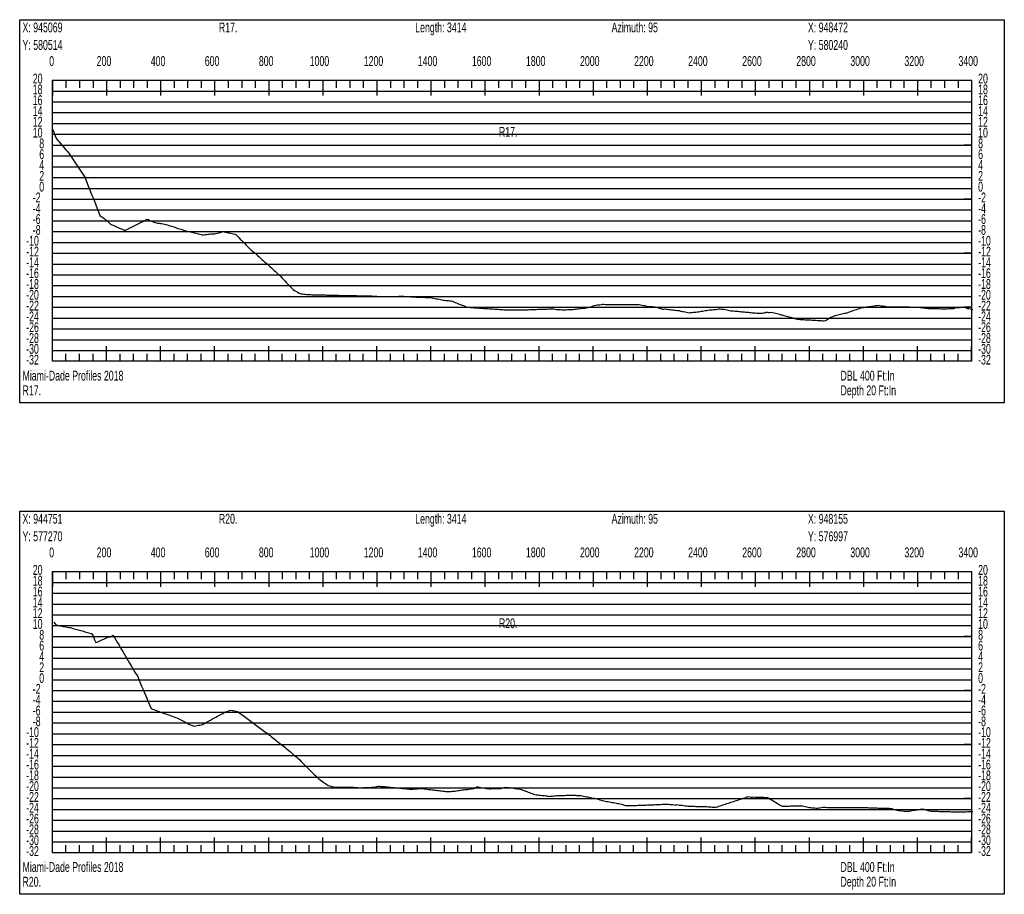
# Model space of a CAD drawing. Header units: feet. Extents: x 1 to 30, y -268 to -1.
# Tile 82 of 94: x 21.21 to 30.32, y -45.45 to -37.36. Entities that reach past the tile are written whole.
import ezdxf

# ---------------------------------------------------------------- set-up
doc = ezdxf.new("R2010")
doc.units = ezdxf.units.FT
doc.header["$MEASUREMENT"] = 0
doc.layers.add('LABELS', color=7, linetype='Continuous')
doc.layers.add('XSECTION', color=7, linetype='Continuous')

msp = doc.modelspace()

# ---------------------------------------------------------------- linework, layer by layer
at = {"layer": 'XSECTION', "color": 0, "linetype": 'Continuous'}
for points in [[(21.212, -37.36), (30.318, -37.36), (30.318, -40.905), (21.212, -40.905), (21.212, -37.36)], [(21.515, -37.92), (30.015, -37.92), (30.015, -40.52), (21.515, -40.52), (21.515, -37.92)], [(21.515, -37.92), (21.515, -38.061)], [(21.515, -37.92), (21.515, -38.061)], [(21.515, -37.92), (21.515, -37.99)], [(21.515, -37.92), (21.515, -37.99)], [(21.64, -37.92), (21.64, -37.99)], [(21.765, -37.92), (21.765, -37.99)], [(21.89, -37.92), (21.89, -37.99)], [(22.015, -37.92), (22.015, -38.061)], [(22.015, -37.92), (22.015, -37.99)], [(22.14, -37.92), (22.14, -37.99)], [(22.265, -37.92), (22.265, -37.99)], [(22.39, -37.92), (22.39, -37.99)], [(22.515, -37.92), (22.515, -38.061)], [(22.515, -37.92), (22.515, -37.99)], [(22.64, -37.92), (22.64, -37.99)], [(22.765, -37.92), (22.765, -37.99)], [(22.89, -37.92), (22.89, -37.99)], [(23.015, -37.92), (23.015, -38.061)], [(23.015, -37.92), (23.015, -37.99)], [(23.14, -37.92), (23.14, -37.99)], [(23.265, -37.92), (23.265, -37.99)], [(23.39, -37.92), (23.39, -37.99)], [(23.515, -37.92), (23.515, -38.061)], [(23.515, -37.92), (23.515, -37.99)], [(23.64, -37.92), (23.64, -37.99)], [(23.765, -37.92), (23.765, -37.99)], [(23.89, -37.92), (23.89, -37.99)], [(24.015, -37.92), (24.015, -38.061)], [(24.015, -37.92), (24.015, -37.99)], [(24.14, -37.92), (24.14, -37.99)], [(24.265, -37.92), (24.265, -37.99)], [(24.39, -37.92), (24.39, -37.99)], [(24.515, -37.92), (24.515, -38.061)], [(24.515, -37.92), (24.515, -37.99)], [(24.64, -37.92), (24.64, -37.99)], [(24.765, -37.92), (24.765, -37.99)], [(24.89, -37.92), (24.89, -37.99)], [(25.015, -37.92), (25.015, -38.061)], [(25.015, -37.92), (25.015, -37.99)], [(25.14, -37.92), (25.14, -37.99)], [(25.265, -37.92), (25.265, -37.99)], [(25.39, -37.92), (25.39, -37.99)], [(25.515, -37.92), (25.515, -38.061)], [(25.515, -37.92), (25.515, -37.99)], [(25.64, -37.92), (25.64, -37.99)], [(25.765, -37.92), (25.765, -37.99)], [(25.89, -37.92), (25.89, -37.99)], [(26.015, -37.92), (26.015, -38.061)], [(26.015, -37.92), (26.015, -37.99)], [(26.14, -37.92), (26.14, -37.99)], [(26.265, -37.92), (26.265, -37.99)], [(26.39, -37.92), (26.39, -37.99)], [(26.515, -37.92), (26.515, -38.061)], [(26.515, -37.92), (26.515, -37.99)], [(26.64, -37.92), (26.64, -37.99)], [(26.765, -37.92), (26.765, -37.99)], [(26.89, -37.92), (26.89, -37.99)], [(27.015, -37.92), (27.015, -38.061)], [(27.015, -37.92), (27.015, -37.99)], [(27.14, -37.92), (27.14, -37.99)], [(27.265, -37.92), (27.265, -37.99)], [(27.39, -37.92), (27.39, -37.99)], [(27.515, -37.92), (27.515, -38.061)], [(27.515, -37.92), (27.515, -37.99)], [(27.64, -37.92), (27.64, -37.99)], [(27.765, -37.92), (27.765, -37.99)], [(27.89, -37.92), (27.89, -37.99)], [(28.015, -37.92), (28.015, -38.061)], [(28.015, -37.92), (28.015, -37.99)], [(28.14, -37.92), (28.14, -37.99)], [(28.265, -37.92), (28.265, -37.99)], [(28.39, -37.92), (28.39, -37.99)], [(28.515, -37.92), (28.515, -38.061)], [(28.515, -37.92), (28.515, -37.99)], [(28.64, -37.92), (28.64, -37.99)], [(28.765, -37.92), (28.765, -37.99)], [(28.89, -37.92), (28.89, -37.99)], [(29.015, -37.92), (29.015, -38.061)], [(29.015, -37.92), (29.015, -37.99)], [(29.14, -37.92), (29.14, -37.99)], [(29.265, -37.92), (29.265, -37.99)], [(29.39, -37.92), (29.39, -37.99)], [(29.515, -37.92), (29.515, -38.061)], [(29.515, -37.92), (29.515, -37.99)], [(29.64, -37.92), (29.64, -37.99)], [(29.765, -37.92), (29.765, -37.99)], [(29.89, -37.92), (29.89, -37.99)], [(30.015, -37.92), (30.015, -38.061)], [(30.015, -37.92), (30.015, -37.99)], [(21.515, -38.52), (21.585, -38.52)], [(30.015, -38.52), (29.945, -38.52)], [(21.515, -39.02), (21.585, -39.02)], [(30.015, -39.02), (29.945, -39.02)], [(21.515, -39.52), (21.585, -39.52)], [(30.015, -39.52), (29.945, -39.52)], [(21.515, -40.02), (21.585, -40.02)], [(30.015, -40.02), (29.945, -40.02)], [(21.515, -40.52), (21.515, -40.379)], [(21.515, -40.52), (21.515, -40.379)], [(22.015, -40.52), (22.015, -40.379)], [(22.515, -40.52), (22.515, -40.379)], [(23.015, -40.52), (23.015, -40.379)], [(23.515, -40.52), (23.515, -40.379)], [(24.015, -40.52), (24.015, -40.379)], [(24.515, -40.52), (24.515, -40.379)], [(25.015, -40.52), (25.015, -40.379)], [(25.515, -40.52), (25.515, -40.379)], [(26.015, -40.52), (26.015, -40.379)], [(26.515, -40.52), (26.515, -40.379)], [(27.015, -40.52), (27.015, -40.379)], [(27.515, -40.52), (27.515, -40.379)], [(28.015, -40.52), (28.015, -40.379)], [(28.515, -40.52), (28.515, -40.379)], [(29.015, -40.52), (29.015, -40.379)], [(29.515, -40.52), (29.515, -40.379)], [(30.015, -40.52), (30.015, -40.379)], [(21.515, -40.52), (21.515, -40.45)], [(21.515, -40.52), (21.515, -40.45)], [(21.64, -40.52), (21.64, -40.45)], [(21.765, -40.52), (21.765, -40.45)], [(21.89, -40.52), (21.89, -40.45)], [(22.015, -40.52), (22.015, -40.45)], [(22.14, -40.52), (22.14, -40.45)], [(22.265, -40.52), (22.265, -40.45)], [(22.39, -40.52), (22.39, -40.45)], [(22.515, -40.52), (22.515, -40.45)], [(22.64, -40.52), (22.64, -40.45)], [(22.765, -40.52), (22.765, -40.45)], [(22.89, -40.52), (22.89, -40.45)], [(23.015, -40.52), (23.015, -40.45)], [(23.14, -40.52), (23.14, -40.45)], [(23.265, -40.52), (23.265, -40.45)], [(23.39, -40.52), (23.39, -40.45)], [(23.515, -40.52), (23.515, -40.45)], [(23.64, -40.52), (23.64, -40.45)], [(23.765, -40.52), (23.765, -40.45)], [(23.89, -40.52), (23.89, -40.45)], [(24.015, -40.52), (24.015, -40.45)], [(24.14, -40.52), (24.14, -40.45)], [(24.265, -40.52), (24.265, -40.45)], [(24.39, -40.52), (24.39, -40.45)], [(24.515, -40.52), (24.515, -40.45)], [(24.64, -40.52), (24.64, -40.45)], [(24.765, -40.52), (24.765, -40.45)], [(24.89, -40.52), (24.89, -40.45)], [(25.015, -40.52), (25.015, -40.45)], [(25.14, -40.52), (25.14, -40.45)], [(25.265, -40.52), (25.265, -40.45)], [(25.39, -40.52), (25.39, -40.45)], [(25.515, -40.52), (25.515, -40.45)], [(25.64, -40.52), (25.64, -40.45)], [(25.765, -40.52), (25.765, -40.45)], [(25.89, -40.52), (25.89, -40.45)], [(26.015, -40.52), (26.015, -40.45)], [(26.14, -40.52), (26.14, -40.45)], [(26.265, -40.52), (26.265, -40.45)], [(26.39, -40.52), (26.39, -40.45)], [(26.515, -40.52), (26.515, -40.45)], [(26.64, -40.52), (26.64, -40.45)], [(26.765, -40.52), (26.765, -40.45)], [(26.89, -40.52), (26.89, -40.45)], [(27.015, -40.52), (27.015, -40.45)], [(27.14, -40.52), (27.14, -40.45)], [(27.265, -40.52), (27.265, -40.45)], [(27.39, -40.52), (27.39, -40.45)], [(27.515, -40.52), (27.515, -40.45)], [(27.64, -40.52), (27.64, -40.45)], [(27.765, -40.52), (27.765, -40.45)], [(27.89, -40.52), (27.89, -40.45)], [(28.015, -40.52), (28.015, -40.45)], [(28.14, -40.52), (28.14, -40.45)], [(28.265, -40.52), (28.265, -40.45)], [(28.39, -40.52), (28.39, -40.45)], [(28.515, -40.52), (28.515, -40.45)], [(28.64, -40.52), (28.64, -40.45)], [(28.765, -40.52), (28.765, -40.45)], [(28.89, -40.52), (28.89, -40.45)], [(29.015, -40.52), (29.015, -40.45)], [(29.14, -40.52), (29.14, -40.45)], [(29.265, -40.52), (29.265, -40.45)], [(29.39, -40.52), (29.39, -40.45)], [(29.515, -40.52), (29.515, -40.45)], [(29.64, -40.52), (29.64, -40.45)], [(29.765, -40.52), (29.765, -40.45)], [(29.89, -40.52), (29.89, -40.45)], [(30.015, -40.52), (30.015, -40.45)], [(21.212, -41.905), (30.318, -41.905), (30.318, -45.45), (21.212, -45.45), (21.212, -41.905)], [(21.515, -42.465), (30.015, -42.465), (30.015, -45.065), (21.515, -45.065), (21.515, -42.465)], [(21.515, -42.465), (21.515, -42.606)], [(21.515, -42.465), (21.515, -42.606)], [(21.515, -42.465), (21.515, -42.535)], [(21.515, -42.465), (21.515, -42.535)], [(21.64, -42.465), (21.64, -42.535)], [(21.765, -42.465), (21.765, -42.535)], [(21.89, -42.465), (21.89, -42.535)], [(22.015, -42.465), (22.015, -42.606)], [(22.015, -42.465), (22.015, -42.535)], [(22.14, -42.465), (22.14, -42.535)], [(22.265, -42.465), (22.265, -42.535)], [(22.39, -42.465), (22.39, -42.535)], [(22.515, -42.465), (22.515, -42.606)], [(22.515, -42.465), (22.515, -42.535)], [(22.64, -42.465), (22.64, -42.535)], [(22.765, -42.465), (22.765, -42.535)], [(22.89, -42.465), (22.89, -42.535)], [(23.015, -42.465), (23.015, -42.606)], [(23.015, -42.465), (23.015, -42.535)], [(23.14, -42.465), (23.14, -42.535)], [(23.265, -42.465), (23.265, -42.535)], [(23.39, -42.465), (23.39, -42.535)], [(23.515, -42.465), (23.515, -42.606)], [(23.515, -42.465), (23.515, -42.535)], [(23.64, -42.465), (23.64, -42.535)], [(23.765, -42.465), (23.765, -42.535)], [(23.89, -42.465), (23.89, -42.535)], [(24.015, -42.465), (24.015, -42.606)], [(24.015, -42.465), (24.015, -42.535)], [(24.14, -42.465), (24.14, -42.535)], [(24.265, -42.465), (24.265, -42.535)], [(24.39, -42.465), (24.39, -42.535)], [(24.515, -42.465), (24.515, -42.606)], [(24.515, -42.465), (24.515, -42.535)], [(24.64, -42.465), (24.64, -42.535)], [(24.765, -42.465), (24.765, -42.535)], [(24.89, -42.465), (24.89, -42.535)], [(25.015, -42.465), (25.015, -42.606)], [(25.015, -42.465), (25.015, -42.535)], [(25.14, -42.465), (25.14, -42.535)], [(25.265, -42.465), (25.265, -42.535)], [(25.39, -42.465), (25.39, -42.535)], [(25.515, -42.465), (25.515, -42.606)], [(25.515, -42.465), (25.515, -42.535)], [(25.64, -42.465), (25.64, -42.535)], [(25.765, -42.465), (25.765, -42.535)], [(25.89, -42.465), (25.89, -42.535)], [(26.015, -42.465), (26.015, -42.606)], [(26.015, -42.465), (26.015, -42.535)], [(26.14, -42.465), (26.14, -42.535)], [(26.265, -42.465), (26.265, -42.535)], [(26.39, -42.465), (26.39, -42.535)], [(26.515, -42.465), (26.515, -42.606)], [(26.515, -42.465), (26.515, -42.535)], [(26.64, -42.465), (26.64, -42.535)], [(26.765, -42.465), (26.765, -42.535)], [(26.89, -42.465), (26.89, -42.535)], [(27.015, -42.465), (27.015, -42.606)], [(27.015, -42.465), (27.015, -42.535)], [(27.14, -42.465), (27.14, -42.535)], [(27.265, -42.465), (27.265, -42.535)], [(27.39, -42.465), (27.39, -42.535)], [(27.515, -42.465), (27.515, -42.606)], [(27.515, -42.465), (27.515, -42.535)], [(27.64, -42.465), (27.64, -42.535)], [(27.765, -42.465), (27.765, -42.535)], [(27.89, -42.465), (27.89, -42.535)], [(28.015, -42.465), (28.015, -42.606)], [(28.015, -42.465), (28.015, -42.535)], [(28.14, -42.465), (28.14, -42.535)], [(28.265, -42.465), (28.265, -42.535)], [(28.39, -42.465), (28.39, -42.535)], [(28.515, -42.465), (28.515, -42.606)], [(28.515, -42.465), (28.515, -42.535)], [(28.64, -42.465), (28.64, -42.535)], [(28.765, -42.465), (28.765, -42.535)], [(28.89, -42.465), (28.89, -42.535)], [(29.015, -42.465), (29.015, -42.606)], [(29.015, -42.465), (29.015, -42.535)], [(29.14, -42.465), (29.14, -42.535)], [(29.265, -42.465), (29.265, -42.535)], [(29.39, -42.465), (29.39, -42.535)], [(29.515, -42.465), (29.515, -42.606)], [(29.515, -42.465), (29.515, -42.535)], [(29.64, -42.465), (29.64, -42.535)], [(29.765, -42.465), (29.765, -42.535)], [(29.89, -42.465), (29.89, -42.535)], [(30.015, -42.465), (30.015, -42.606)], [(30.015, -42.465), (30.015, -42.535)], [(21.515, -43.065), (21.585, -43.065)], [(30.015, -43.065), (29.945, -43.065)], [(21.515, -43.565), (21.585, -43.565)], [(30.015, -43.565), (29.945, -43.565)], [(21.515, -44.065), (21.585, -44.065)], [(30.015, -44.065), (29.945, -44.065)], [(21.515, -44.565), (21.585, -44.565)], [(30.015, -44.565), (29.945, -44.565)], [(21.515, -45.065), (21.515, -44.924)], [(21.515, -45.065), (21.515, -44.924)], [(22.015, -45.065), (22.015, -44.924)], [(22.515, -45.065), (22.515, -44.924)], [(23.015, -45.065), (23.015, -44.924)], [(23.515, -45.065), (23.515, -44.924)], [(24.015, -45.065), (24.015, -44.924)], [(24.515, -45.065), (24.515, -44.924)], [(25.015, -45.065), (25.015, -44.924)], [(25.515, -45.065), (25.515, -44.924)], [(26.015, -45.065), (26.015, -44.924)], [(26.515, -45.065), (26.515, -44.924)], [(27.015, -45.065), (27.015, -44.924)], [(27.515, -45.065), (27.515, -44.924)], [(28.015, -45.065), (28.015, -44.924)], [(28.515, -45.065), (28.515, -44.924)], [(29.015, -45.065), (29.015, -44.924)], [(29.515, -45.065), (29.515, -44.924)], [(30.015, -45.065), (30.015, -44.924)], [(21.515, -45.065), (21.515, -44.995)], [(21.515, -45.065), (21.515, -44.995)], [(21.64, -45.065), (21.64, -44.995)], [(21.765, -45.065), (21.765, -44.995)], [(21.89, -45.065), (21.89, -44.995)], [(22.015, -45.065), (22.015, -44.995)], [(22.14, -45.065), (22.14, -44.995)], [(22.265, -45.065), (22.265, -44.995)], [(22.39, -45.065), (22.39, -44.995)], [(22.515, -45.065), (22.515, -44.995)], [(22.64, -45.065), (22.64, -44.995)], [(22.765, -45.065), (22.765, -44.995)], [(22.89, -45.065), (22.89, -44.995)], [(23.015, -45.065), (23.015, -44.995)], [(23.14, -45.065), (23.14, -44.995)], [(23.265, -45.065), (23.265, -44.995)], [(23.39, -45.065), (23.39, -44.995)], [(23.515, -45.065), (23.515, -44.995)], [(23.64, -45.065), (23.64, -44.995)], [(23.765, -45.065), (23.765, -44.995)], [(23.89, -45.065), (23.89, -44.995)], [(24.015, -45.065), (24.015, -44.995)], [(24.14, -45.065), (24.14, -44.995)], [(24.265, -45.065), (24.265, -44.995)], [(24.39, -45.065), (24.39, -44.995)], [(24.515, -45.065), (24.515, -44.995)], [(24.64, -45.065), (24.64, -44.995)], [(24.765, -45.065), (24.765, -44.995)], [(24.89, -45.065), (24.89, -44.995)], [(25.015, -45.065), (25.015, -44.995)], [(25.14, -45.065), (25.14, -44.995)], [(25.265, -45.065), (25.265, -44.995)], [(25.39, -45.065), (25.39, -44.995)], [(25.515, -45.065), (25.515, -44.995)], [(25.64, -45.065), (25.64, -44.995)], [(25.765, -45.065), (25.765, -44.995)], [(25.89, -45.065), (25.89, -44.995)], [(26.015, -45.065), (26.015, -44.995)], [(26.14, -45.065), (26.14, -44.995)], [(26.265, -45.065), (26.265, -44.995)], [(26.39, -45.065), (26.39, -44.995)], [(26.515, -45.065), (26.515, -44.995)], [(26.64, -45.065), (26.64, -44.995)], [(26.765, -45.065), (26.765, -44.995)], [(26.89, -45.065), (26.89, -44.995)], [(27.015, -45.065), (27.015, -44.995)], [(27.14, -45.065), (27.14, -44.995)], [(27.265, -45.065), (27.265, -44.995)], [(27.39, -45.065), (27.39, -44.995)], [(27.515, -45.065), (27.515, -44.995)], [(27.64, -45.065), (27.64, -44.995)], [(27.765, -45.065), (27.765, -44.995)], [(27.89, -45.065), (27.89, -44.995)], [(28.015, -45.065), (28.015, -44.995)], [(28.14, -45.065), (28.14, -44.995)], [(28.265, -45.065), (28.265, -44.995)], [(28.39, -45.065), (28.39, -44.995)], [(28.515, -45.065), (28.515, -44.995)], [(28.64, -45.065), (28.64, -44.995)], [(28.765, -45.065), (28.765, -44.995)], [(28.89, -45.065), (28.89, -44.995)], [(29.015, -45.065), (29.015, -44.995)], [(29.14, -45.065), (29.14, -44.995)], [(29.265, -45.065), (29.265, -44.995)], [(29.39, -45.065), (29.39, -44.995)], [(29.515, -45.065), (29.515, -44.995)], [(29.64, -45.065), (29.64, -44.995)], [(29.765, -45.065), (29.765, -44.995)], [(29.89, -45.065), (29.89, -44.995)], [(30.015, -45.065), (30.015, -44.995)]]:
    msp.add_lwpolyline(points, dxfattribs=at)
at = {"layer": 'XSECTION', "color": 0}
for points in [[(21.515, -38.02), (30.015, -38.02)], [(21.515, -38.12), (30.015, -38.12)], [(21.515, -38.22), (30.015, -38.22)], [(21.515, -38.32), (30.015, -38.32)], [(21.515, -38.42), (30.015, -38.42)], [(21.515, -38.52), (30.015, -38.52)], [(21.515, -38.62), (30.015, -38.62)], [(21.515, -38.72), (30.015, -38.72)], [(21.515, -38.82), (30.015, -38.82)], [(21.515, -38.92), (30.015, -38.92)], [(21.515, -39.02), (30.015, -39.02)], [(21.515, -39.12), (30.015, -39.12)], [(21.515, -39.22), (30.015, -39.22)], [(21.515, -39.32), (30.015, -39.32)], [(21.515, -39.42), (30.015, -39.42)], [(21.515, -39.52), (30.015, -39.52)], [(21.515, -39.62), (30.015, -39.62)], [(21.515, -39.72), (30.015, -39.72)], [(21.515, -39.82), (30.015, -39.82)], [(21.515, -39.92), (30.015, -39.92)], [(21.515, -40.02), (30.015, -40.02)], [(21.515, -40.12), (30.015, -40.12)], [(21.515, -40.22), (30.015, -40.22)], [(21.515, -40.32), (30.015, -40.32)], [(21.515, -40.42), (30.015, -40.42)], [(21.515, -42.565), (30.015, -42.565)], [(21.515, -42.665), (30.015, -42.665)], [(21.515, -42.765), (30.015, -42.765)], [(21.515, -42.865), (30.015, -42.865)], [(21.515, -42.965), (30.015, -42.965)], [(21.515, -43.065), (30.015, -43.065)], [(21.515, -43.165), (30.015, -43.165)], [(21.515, -43.265), (30.015, -43.265)], [(21.515, -43.365), (30.015, -43.365)], [(21.515, -43.465), (30.015, -43.465)], [(21.515, -43.565), (30.015, -43.565)], [(21.515, -43.665), (30.015, -43.665)], [(21.515, -43.765), (30.015, -43.765)], [(21.515, -43.865), (30.015, -43.865)], [(21.515, -43.965), (30.015, -43.965)], [(21.515, -44.065), (30.015, -44.065)], [(21.515, -44.165), (30.015, -44.165)], [(21.515, -44.265), (30.015, -44.265)], [(21.515, -44.365), (30.015, -44.365)], [(21.515, -44.465), (30.015, -44.465)], [(21.515, -44.565), (30.015, -44.565)], [(21.515, -44.665), (30.015, -44.665)], [(21.515, -44.765), (30.015, -44.765)], [(21.515, -44.865), (30.015, -44.865)], [(21.515, -44.965), (30.015, -44.965)]]:
    msp.add_lwpolyline(points, dxfattribs=at)
at = {"layer": 'XSECTION', "color": 5, "linetype": 'Continuous'}
for points in [[(21.515, -38.373), (21.5275, -38.401), (21.54, -38.433), (21.5525, -38.462), (21.565, -38.476), (21.5775, -38.4905), (21.59, -38.505), (21.6025, -38.5195), (21.615, -38.534), (21.6275, -38.548), (21.64, -38.5625), (21.6525, -38.577), (21.665, -38.5955), (21.6775, -38.614), (21.69, -38.6325), (21.7025, -38.651), (21.715, -38.6695), (21.7275, -38.688), (21.74, -38.7065), (21.7525, -38.725), (21.765, -38.7435), (21.7775, -38.762), (21.79, -38.7805), (21.8025, -38.7985), (21.815, -38.817), (21.8275, -38.848), (21.84, -38.88), (21.8525, -38.912), (21.865, -38.944), (21.8775, -38.976), (21.89, -39.008), (21.9025, -39.04), (21.915, -39.073), (21.9275, -39.1055), (21.94, -39.138), (21.9525, -39.1705), (21.965, -39.179), (21.9775, -39.187), (21.99, -39.197), (22.0025, -39.207), (22.015, -39.2145), (22.0275, -39.2265), (22.04, -39.239), (22.0525, -39.2505), (22.065, -39.256), (22.0775, -39.2615), (22.09, -39.2675), (22.1025, -39.273), (22.115, -39.2785), (22.1275, -39.284), (22.14, -39.29), (22.1525, -39.2955), (22.165, -39.301), (22.1775, -39.307), (22.19, -39.307), (22.2025, -39.3015), (22.215, -39.2955), (22.2275, -39.2895), (22.24, -39.2835), (22.2525, -39.277), (22.265, -39.271), (22.2775, -39.265), (22.29, -39.2585), (22.3025, -39.2525), (22.315, -39.246), (22.3275, -39.24), (22.34, -39.233), (22.3525, -39.2265), (22.365, -39.219), (22.3775, -39.2105), (22.39, -39.2065), (22.4025, -39.2095), (22.415, -39.2165), (22.4275, -39.2205), (22.44, -39.2255), (22.4525, -39.2315), (22.465, -39.236), (22.4775, -39.239), (22.49, -39.241), (22.5025, -39.243), (22.515, -39.2445), (22.5275, -39.2465), (22.54, -39.248), (22.5525, -39.25), (22.565, -39.254), (22.5775, -39.2585), (22.59, -39.2625), (22.6025, -39.2665), (22.615, -39.27), (22.6275, -39.2735), (22.64, -39.277), (22.6525, -39.281), (22.665, -39.2875), (22.6775, -39.292), (22.69, -39.2955), (22.7025, -39.2985), (22.715, -39.302), (22.7275, -39.3055), (22.74, -39.3085), (22.7525, -39.312), (22.765, -39.3155), (22.7775, -39.3185), (22.79, -39.322), (22.8025, -39.325), (22.815, -39.3285), (22.8275, -39.332), (22.84, -39.335), (22.8525, -39.3385), (22.865, -39.3415), (22.8775, -39.3445), (22.89, -39.347), (22.9025, -39.3495), (22.915, -39.3485), (22.9275, -39.347), (22.94, -39.3455), (22.9525, -39.3445), (22.965, -39.343), (22.9775, -39.342), (22.99, -39.3405), (23.0025, -39.34), (23.015, -39.34), (23.0275, -39.337), (23.04, -39.334), (23.0525, -39.3305), (23.065, -39.3275), (23.0775, -39.324), (23.09, -39.3205), (23.1025, -39.3225), (23.115, -39.325), (23.1275, -39.328), (23.14, -39.3305), (23.1525, -39.333), (23.165, -39.3355), (23.1775, -39.338), (23.19, -39.3405), (23.2025, -39.3435), (23.215, -39.349), (23.2275, -39.3625), (23.24, -39.3755), (23.2525, -39.389), (23.265, -39.402), (23.2775, -39.415), (23.29, -39.428), (23.3025, -39.441), (23.315, -39.454), (23.3275, -39.467), (23.34, -39.48), (23.3525, -39.492), (23.365, -39.5015), (23.3775, -39.5105), (23.39, -39.5195), (23.4025, -39.532), (23.415, -39.543), (23.4275, -39.5525), (23.44, -39.5645), (23.4525, -39.577), (23.465, -39.5885), (23.4775, -39.6), (23.49, -39.611), (23.5025, -39.6225), (23.515, -39.634), (23.5275, -39.645), (23.54, -39.6565), (23.5525, -39.6675), (23.565, -39.679), (23.5775, -39.6905), (23.59, -39.7015), (23.6025, -39.713), (23.615, -39.7245), (23.6275, -39.7365), (23.64, -39.7495), (23.6525, -39.763), (23.665, -39.776), (23.6775, -39.7895), (23.69, -39.803), (23.7025, -39.816), (23.715, -39.8295), (23.7275, -39.843), (23.74, -39.855), (23.7525, -39.866), (23.765, -39.872), (23.7775, -39.8785), (23.79, -39.885), (23.8025, -39.8915), (23.815, -39.8945), (23.8275, -39.8945), (23.84, -39.8975), (23.8525, -39.8995), (23.865, -39.9005), (23.8775, -39.901), (23.89, -39.902), (23.9025, -39.9025), (23.915, -39.9035), (23.9275, -39.904), (23.94, -39.9045), (23.9525, -39.9045), (23.965, -39.9045), (23.9775, -39.9045), (23.99, -39.9045), (24.0025, -39.905), (24.015, -39.9055), (24.0275, -39.906), (24.04, -39.9065), (24.0525, -39.9075), (24.065, -39.908), (24.0775, -39.9085), (24.09, -39.909), (24.1025, -39.909), (24.115, -39.909), (24.1275, -39.909), (24.14, -39.9095), (24.1525, -39.9095), (24.165, -39.9095), (24.1775, -39.91), (24.19, -39.91), (24.2025, -39.9105), (24.215, -39.9105), (24.2275, -39.911), (24.24, -39.911), (24.2525, -39.911), (24.265, -39.9115), (24.2775, -39.9115), (24.29, -39.912), (24.3025, -39.912), (24.315, -39.9125), (24.3275, -39.9125), (24.34, -39.913), (24.3525, -39.913), (24.365, -39.913), (24.3775, -39.9135), (24.39, -39.9135), (24.4025, -39.914), (24.415, -39.914), (24.4275, -39.9145), (24.44, -39.9145), (24.4525, -39.915), (24.465, -39.9155), (24.4775, -39.916), (24.49, -39.917), (24.5025, -39.9175), (24.515, -39.9185), (24.5275, -39.919), (24.54, -39.9195), (24.5525, -39.92), (24.565, -39.92), (24.5775, -39.92), (24.59, -39.92), (24.6025, -39.92), (24.615, -39.9205), (24.6275, -39.9205), (24.64, -39.9205), (24.6525, -39.9205), (24.665, -39.9205), (24.6775, -39.9205), (24.69, -39.9205), (24.7025, -39.92), (24.715, -39.9165), (24.7275, -39.916), (24.74, -39.917), (24.7525, -39.918), (24.765, -39.9185), (24.7775, -39.9195), (24.79, -39.92), (24.8025, -39.921), (24.815, -39.9215), (24.8275, -39.9225), (24.84, -39.9235), (24.8525, -39.924), (24.865, -39.925), (24.8775, -39.9255), (24.89, -39.9255), (24.9025, -39.9255), (24.915, -39.9255), (24.9275, -39.926), (24.94, -39.927), (24.9525, -39.9275), (24.965, -39.9285), (24.9775, -39.929), (24.99, -39.93), (25.0025, -39.9305), (25.015, -39.9305), (25.0275, -39.933), (25.04, -39.936), (25.0525, -39.938), (25.065, -39.9405), (25.0775, -39.943), (25.09, -39.945), (25.1025, -39.9475), (25.115, -39.95), (25.1275, -39.953), (25.14, -39.9555), (25.1525, -39.9575), (25.165, -39.958), (25.1775, -39.9585), (25.19, -39.962), (25.2025, -39.9615), (25.215, -39.965), (25.2275, -39.97), (25.24, -39.975), (25.2525, -39.98), (25.265, -39.985), (25.2775, -39.99), (25.29, -39.995), (25.3025, -40.0005), (25.315, -40.005), (25.3275, -40.011), (25.34, -40.016), (25.3525, -40.0195), (25.365, -40.0205), (25.3775, -40.0215), (25.39, -40.0225), (25.4025, -40.023), (25.415, -40.024), (25.4275, -40.025), (25.44, -40.026), (25.4525, -40.0265), (25.465, -40.0275), (25.4775, -40.0285), (25.49, -40.029), (25.5025, -40.03), (25.515, -40.031), (25.5275, -40.0315), (25.54, -40.0325), (25.5525, -40.0335), (25.565, -40.034), (25.5775, -40.035), (25.59, -40.036), (25.6025, -40.0365), (25.615, -40.0375), (25.6275, -40.0385), (25.64, -40.039), (25.6525, -40.04), (25.665, -40.041), (25.6775, -40.0415), (25.69, -40.0425), (25.7025, -40.0435), (25.715, -40.044), (25.7275, -40.045), (25.74, -40.045), (25.7525, -40.045), (25.765, -40.045), (25.7775, -40.045), (25.79, -40.045), (25.8025, -40.045), (25.815, -40.045), (25.8275, -40.045), (25.84, -40.045), (25.8525, -40.045), (25.865, -40.045), (25.8775, -40.045), (25.89, -40.045), (25.9025, -40.045), (25.915, -40.043), (25.9275, -40.04), (25.94, -40.04), (25.9525, -40.04), (25.965, -40.04), (25.9775, -40.0395), (25.99, -40.0395), (26.0025, -40.039), (26.015, -40.0385), (26.0275, -40.038), (26.04, -40.038), (26.0525, -40.0375), (26.065, -40.037), (26.0775, -40.0365), (26.09, -40.0365), (26.1025, -40.036), (26.115, -40.0355), (26.1275, -40.0355), (26.14, -40.035), (26.1525, -40.035), (26.165, -40.0375), (26.1775, -40.04), (26.19, -40.04), (26.2025, -40.041), (26.215, -40.042), (26.2275, -40.043), (26.24, -40.044), (26.2525, -40.045), (26.265, -40.0435), (26.2775, -40.042), (26.29, -40.041), (26.3025, -40.04), (26.315, -40.04), (26.3275, -40.0395), (26.34, -40.038), (26.3525, -40.037), (26.365, -40.036), (26.3775, -40.034), (26.39, -40.0305), (26.4025, -40.03), (26.415, -40.0295), (26.4275, -40.028), (26.44, -40.027), (26.4525, -40.0255), (26.465, -40.023), (26.4775, -40.019), (26.49, -40.0155), (26.5025, -40.0115), (26.515, -40.008), (26.5275, -40.004), (26.54, -40.0005), (26.5525, -39.999), (26.565, -39.998), (26.5775, -39.9965), (26.59, -39.9955), (26.6025, -39.992), (26.615, -39.992), (26.6275, -39.995), (26.64, -39.995), (26.6525, -39.995), (26.665, -39.995), (26.6775, -39.995), (26.69, -39.995), (26.7025, -39.995), (26.715, -39.995), (26.7275, -39.995), (26.74, -39.995), (26.7525, -39.995), (26.765, -39.995), (26.7775, -39.995), (26.79, -39.995), (26.8025, -39.995), (26.815, -39.995), (26.8275, -39.995), (26.84, -39.995), (26.8525, -39.995), (26.865, -39.995), (26.8775, -39.995), (26.89, -39.995), (26.9025, -39.995), (26.915, -39.995), (26.9275, -39.995), (26.94, -39.995), (26.9525, -39.998), (26.965, -40.001), (26.9775, -40.003), (26.99, -40.0045), (27.0025, -40.008), (27.015, -40.0105), (27.0275, -40.0115), (27.04, -40.0125), (27.0525, -40.013), (27.065, -40.014), (27.0775, -40.015), (27.09, -40.015), (27.1025, -40.0185), (27.115, -40.023), (27.1275, -40.0275), (27.14, -40.032), (27.1525, -40.0365), (27.165, -40.039), (27.1775, -40.035), (27.19, -40.0365), (27.2025, -40.038), (27.215, -40.0395), (27.2275, -40.041), (27.24, -40.043), (27.2525, -40.0445), (27.265, -40.046), (27.2775, -40.0475), (27.29, -40.049), (27.3025, -40.05), (27.315, -40.05), (27.3275, -40.0565), (27.34, -40.06), (27.3525, -40.06), (27.365, -40.0635), (27.3775, -40.0665), (27.39, -40.0685), (27.4025, -40.07), (27.415, -40.0685), (27.4275, -40.0675), (27.44, -40.0665), (27.4525, -40.065), (27.465, -40.064), (27.4775, -40.0625), (27.49, -40.0615), (27.5025, -40.06), (27.515, -40.0565), (27.5275, -40.055), (27.54, -40.054), (27.5525, -40.0505), (27.565, -40.05), (27.5775, -40.048), (27.59, -40.045), (27.6025, -40.044), (27.615, -40.043), (27.6275, -40.042), (27.64, -40.041), (27.6525, -40.04), (27.665, -40.037), (27.6775, -40.034), (27.69, -40.0355), (27.7025, -40.0365), (27.715, -40.038), (27.7275, -40.039), (27.74, -40.04), (27.7525, -40.044), (27.765, -40.0475), (27.7775, -40.0505), (27.79, -40.0515), (27.8025, -40.053), (27.815, -40.054), (27.8275, -40.055), (27.84, -40.056), (27.8525, -40.0575), (27.865, -40.0585), (27.8775, -40.0595), (27.89, -40.061), (27.9025, -40.062), (27.915, -40.063), (27.9275, -40.064), (27.94, -40.0655), (27.9525, -40.0665), (27.965, -40.0675), (27.9775, -40.069), (27.99, -40.07), (28.0025, -40.071), (28.015, -40.0725), (28.0275, -40.0735), (28.04, -40.0745), (28.0525, -40.075), (28.065, -40.075), (28.0775, -40.075), (28.09, -40.072), (28.1025, -40.07), (28.115, -40.065), (28.1275, -40.065), (28.14, -40.0675), (28.1525, -40.069), (28.165, -40.065), (28.1775, -40.0685), (28.19, -40.072), (28.2025, -40.0755), (28.215, -40.079), (28.2275, -40.082), (28.24, -40.085), (28.2525, -40.0885), (28.265, -40.0915), (28.2775, -40.095), (28.29, -40.098), (28.3025, -40.101), (28.315, -40.1045), (28.3275, -40.1075), (28.34, -40.1105), (28.3525, -40.114), (28.365, -40.1185), (28.3775, -40.1235), (28.39, -40.1285), (28.4025, -40.1305), (28.415, -40.131), (28.4275, -40.132), (28.44, -40.1325), (28.4525, -40.1335), (28.465, -40.134), (28.4775, -40.135), (28.49, -40.1355), (28.5025, -40.136), (28.515, -40.137), (28.5275, -40.1375), (28.54, -40.1385), (28.5525, -40.139), (28.565, -40.14), (28.5775, -40.1405), (28.59, -40.1415), (28.6025, -40.142), (28.615, -40.1425), (28.6275, -40.1435), (28.64, -40.144), (28.6525, -40.145), (28.665, -40.141), (28.6775, -40.135), (28.69, -40.1275), (28.7025, -40.1205), (28.715, -40.113), (28.7275, -40.108), (28.74, -40.1035), (28.7525, -40.095), (28.765, -40.092), (28.7775, -40.089), (28.79, -40.0865), (28.8025, -40.0835), (28.815, -40.0805), (28.8275, -40.0775), (28.84, -40.075), (28.8525, -40.075), (28.865, -40.0705), (28.8775, -40.066), (28.89, -40.0615), (28.9025, -40.057), (28.915, -40.052), (28.9275, -40.048), (28.94, -40.044), (28.9525, -40.0395), (28.965, -40.0345), (28.9775, -40.03), (28.99, -40.025), (29.0025, -40.023), (29.015, -40.0215), (29.0275, -40.0195), (29.04, -40.0175), (29.0525, -40.0155), (29.065, -40.014), (29.0775, -40.0125), (29.09, -40.0105), (29.1025, -40.0085), (29.115, -40.008), (29.1275, -40.0045), (29.14, -40.0025), (29.1525, -40.0005), (29.165, -40.003), (29.1775, -40.0055), (29.19, -40.007), (29.2025, -40.009), (29.215, -40.011), (29.2275, -40.0145), (29.24, -40.0155), (29.2525, -40.0155), (29.265, -40.0155), (29.2775, -40.016), (29.29, -40.016), (29.3025, -40.016), (29.315, -40.016), (29.3275, -40.0165), (29.34, -40.0165), (29.3525, -40.0165), (29.365, -40.017), (29.3775, -40.017), (29.39, -40.017), (29.4025, -40.017), (29.415, -40.0175), (29.4275, -40.0175), (29.44, -40.0175), (29.4525, -40.018), (29.465, -40.018), (29.4775, -40.018), (29.49, -40.018), (29.5025, -40.0185), (29.515, -40.019), (29.5275, -40.0205), (29.54, -40.022), (29.5525, -40.0235), (29.565, -40.0245), (29.5775, -40.026), (29.59, -40.0275), (29.6025, -40.029), (29.615, -40.03), (29.6275, -40.0305), (29.64, -40.0305), (29.6525, -40.031), (29.665, -40.0315), (29.6775, -40.0315), (29.69, -40.032), (29.7025, -40.0325), (29.715, -40.0325), (29.7275, -40.033), (29.74, -40.033), (29.7525, -40.0335), (29.765, -40.035), (29.7775, -40.034), (29.79, -40.033), (29.8025, -40.032), (29.815, -40.031), (29.8275, -40.0305), (29.84, -40.03), (29.8525, -40.03), (29.865, -40.0255), (29.8775, -40.0215), (29.89, -40.0215), (29.9025, -40.021), (29.915, -40.0195), (29.9275, -40.019), (29.94, -40.0185), (29.9525, -40.0195), (29.965, -40.0245), (29.9775, -40.03), (29.99, -40.0325), (30.0025, -40.035), (30.015, -40.0375), (30.0275, -40.0405)], [(21.528, -42.932), (21.54, -42.947), (21.5525, -42.959), (21.565, -42.962), (21.5775, -42.964), (21.59, -42.9665), (21.6025, -42.969), (21.615, -42.9715), (21.6275, -42.974), (21.64, -42.9765), (21.6525, -42.979), (21.665, -42.981), (21.6775, -42.9835), (21.69, -42.9865), (21.7025, -42.99), (21.715, -42.9935), (21.7275, -42.997), (21.74, -43.0005), (21.7525, -43.0035), (21.765, -43.007), (21.7775, -43.0105), (21.79, -43.014), (21.8025, -43.0175), (21.815, -43.021), (21.8275, -43.0245), (21.84, -43.0275), (21.8525, -43.031), (21.865, -43.0345), (21.8775, -43.038), (21.89, -43.0605), (21.9025, -43.095), (21.915, -43.122), (21.9275, -43.1165), (21.94, -43.111), (21.9525, -43.105), (21.965, -43.0995), (21.9775, -43.094), (21.99, -43.0885), (22.0025, -43.083), (22.015, -43.0775), (22.0275, -43.072), (22.04, -43.069), (22.0525, -43.0685), (22.065, -43.0615), (22.0775, -43.0525), (22.09, -43.0745), (22.1025, -43.0965), (22.115, -43.1185), (22.1275, -43.1405), (22.14, -43.1625), (22.1525, -43.1845), (22.165, -43.2055), (22.1775, -43.2265), (22.19, -43.2475), (22.2025, -43.2685), (22.215, -43.2895), (22.2275, -43.3105), (22.24, -43.3315), (22.2525, -43.352), (22.265, -43.373), (22.2775, -43.394), (22.29, -43.415), (22.3025, -43.4285), (22.315, -43.4625), (22.3275, -43.493), (22.34, -43.5235), (22.3525, -43.5545), (22.365, -43.585), (22.3775, -43.6155), (22.39, -43.6465), (22.4025, -43.676), (22.415, -43.7045), (22.4275, -43.73), (22.44, -43.737), (22.4525, -43.742), (22.465, -43.7465), (22.4775, -43.751), (22.49, -43.7555), (22.5025, -43.76), (22.515, -43.764), (22.5275, -43.7685), (22.54, -43.773), (22.5525, -43.7775), (22.565, -43.782), (22.5775, -43.7865), (22.59, -43.791), (22.6025, -43.7955), (22.615, -43.8), (22.6275, -43.8045), (22.64, -43.809), (22.6525, -43.8135), (22.665, -43.819), (22.6775, -43.825), (22.69, -43.831), (22.7025, -43.8375), (22.715, -43.8435), (22.7275, -43.85), (22.74, -43.856), (22.7525, -43.8625), (22.765, -43.8685), (22.7775, -43.875), (22.79, -43.881), (22.8025, -43.887), (22.815, -43.892), (22.8275, -43.8945), (22.84, -43.892), (22.8525, -43.8895), (22.865, -43.887), (22.8775, -43.8845), (22.89, -43.882), (22.9025, -43.8795), (22.915, -43.8725), (22.9275, -43.8655), (22.94, -43.8585), (22.9525, -43.8515), (22.965, -43.8445), (22.9775, -43.838), (22.99, -43.831), (23.0025, -43.824), (23.015, -43.8175), (23.0275, -43.8105), (23.04, -43.8035), (23.0525, -43.797), (23.065, -43.79), (23.0775, -43.783), (23.09, -43.7765), (23.1025, -43.7695), (23.115, -43.7635), (23.1275, -43.759), (23.14, -43.7545), (23.1525, -43.75), (23.165, -43.7455), (23.1775, -43.7495), (23.19, -43.75), (23.2025, -43.7525), (23.215, -43.7565), (23.2275, -43.76), (23.24, -43.768), (23.2525, -43.777), (23.265, -43.7865), (23.2775, -43.7955), (23.29, -43.805), (23.3025, -43.8145), (23.315, -43.8235), (23.3275, -43.833), (23.34, -43.8425), (23.3525, -43.8515), (23.365, -43.861), (23.3775, -43.8705), (23.39, -43.88), (23.4025, -43.889), (23.415, -43.8985), (23.4275, -43.908), (23.44, -43.917), (23.4525, -43.9265), (23.465, -43.936), (23.4775, -43.945), (23.49, -43.9545), (23.5025, -43.964), (23.515, -43.9735), (23.5275, -43.9825), (23.54, -43.992), (23.5525, -44.0015), (23.565, -44.0105), (23.5775, -44.0205), (23.59, -44.0335), (23.6025, -44.044), (23.615, -44.052), (23.6275, -44.061), (23.64, -44.0715), (23.6525, -44.081), (23.665, -44.0905), (23.6775, -44.1005), (23.69, -44.1105), (23.7025, -44.121), (23.715, -44.1315), (23.7275, -44.1455), (23.74, -44.1555), (23.7525, -44.1655), (23.765, -44.1745), (23.7775, -44.186), (23.79, -44.197), (23.8025, -44.207), (23.815, -44.2205), (23.8275, -44.233), (23.84, -44.2455), (23.8525, -44.2575), (23.865, -44.2695), (23.8775, -44.282), (23.89, -44.2945), (23.9025, -44.307), (23.915, -44.3195), (23.9275, -44.3315), (23.94, -44.344), (23.9525, -44.3565), (23.965, -44.369), (23.9775, -44.3805), (23.99, -44.3915), (24.0025, -44.4015), (24.015, -44.41), (24.0275, -44.418), (24.04, -44.426), (24.0525, -44.4345), (24.065, -44.4425), (24.0775, -44.447), (24.09, -44.451), (24.1025, -44.4545), (24.115, -44.4565), (24.1275, -44.458), (24.14, -44.46), (24.1525, -44.46), (24.165, -44.46), (24.1775, -44.46), (24.19, -44.46), (24.2025, -44.46), (24.215, -44.46), (24.2275, -44.46), (24.24, -44.46), (24.2525, -44.46), (24.265, -44.46), (24.2775, -44.46), (24.29, -44.46), (24.3025, -44.46), (24.315, -44.4605), (24.3275, -44.4615), (24.34, -44.463), (24.3525, -44.464), (24.365, -44.465), (24.3775, -44.4645), (24.39, -44.4635), (24.4025, -44.463), (24.415, -44.4625), (24.4275, -44.4615), (24.44, -44.461), (24.4525, -44.4605), (24.465, -44.4595), (24.4775, -44.459), (24.49, -44.4585), (24.5025, -44.457), (24.515, -44.4535), (24.5275, -44.4505), (24.54, -44.4505), (24.5525, -44.4515), (24.565, -44.452), (24.5775, -44.453), (24.59, -44.454), (24.6025, -44.4555), (24.615, -44.4565), (24.6275, -44.458), (24.64, -44.459), (24.6525, -44.4605), (24.665, -44.4615), (24.6775, -44.463), (24.69, -44.464), (24.7025, -44.4655), (24.715, -44.4665), (24.7275, -44.4675), (24.74, -44.469), (24.7525, -44.47), (24.765, -44.4715), (24.7775, -44.4725), (24.79, -44.474), (24.8025, -44.475), (24.815, -44.4765), (24.8275, -44.4775), (24.84, -44.477), (24.8525, -44.476), (24.865, -44.475), (24.8775, -44.474), (24.89, -44.473), (24.9025, -44.4715), (24.915, -44.4705), (24.9275, -44.471), (24.94, -44.4725), (24.9525, -44.474), (24.965, -44.4755), (24.9775, -44.4775), (24.99, -44.479), (25.0025, -44.4805), (25.015, -44.482), (25.0275, -44.4835), (25.04, -44.485), (25.0525, -44.4865), (25.065, -44.488), (25.0775, -44.4895), (25.09, -44.491), (25.1025, -44.4925), (25.115, -44.494), (25.1275, -44.4955), (25.14, -44.497), (25.1525, -44.4985), (25.165, -44.5), (25.1775, -44.499), (25.19, -44.498), (25.2025, -44.4975), (25.215, -44.4965), (25.2275, -44.4955), (25.24, -44.4945), (25.2525, -44.4925), (25.265, -44.4905), (25.2775, -44.489), (25.29, -44.487), (25.3025, -44.485), (25.315, -44.483), (25.3275, -44.482), (25.34, -44.481), (25.3525, -44.479), (25.365, -44.477), (25.3775, -44.475), (25.39, -44.4735), (25.4025, -44.472), (25.415, -44.4705), (25.4275, -44.4645), (25.44, -44.455), (25.4525, -44.457), (25.465, -44.46), (25.4775, -44.461), (25.49, -44.4645), (25.5025, -44.4665), (25.515, -44.4685), (25.5275, -44.47), (25.54, -44.472), (25.5525, -44.4735), (25.565, -44.4745), (25.5775, -44.471), (25.59, -44.47), (25.6025, -44.47), (25.615, -44.47), (25.6275, -44.47), (25.64, -44.47), (25.6525, -44.47), (25.665, -44.47), (25.6775, -44.466), (25.69, -44.4635), (25.7025, -44.46), (25.715, -44.461), (25.7275, -44.4615), (25.74, -44.463), (25.7525, -44.465), (25.765, -44.4665), (25.7775, -44.4685), (25.79, -44.47), (25.8025, -44.4715), (25.815, -44.473), (25.8275, -44.475), (25.84, -44.4765), (25.8525, -44.4815), (25.865, -44.486), (25.8775, -44.4905), (25.89, -44.495), (25.9025, -44.4995), (25.915, -44.5045), (25.9275, -44.509), (25.94, -44.5135), (25.9525, -44.5185), (25.965, -44.523), (25.9775, -44.527), (25.99, -44.5285), (26.0025, -44.53), (26.015, -44.5315), (26.0275, -44.533), (26.04, -44.5345), (26.0525, -44.536), (26.065, -44.5375), (26.0775, -44.539), (26.09, -44.5405), (26.1025, -44.544), (26.115, -44.543), (26.1275, -44.542), (26.14, -44.541), (26.1525, -44.5395), (26.165, -44.5385), (26.1775, -44.5375), (26.19, -44.5365), (26.2025, -44.5355), (26.215, -44.535), (26.2275, -44.535), (26.24, -44.535), (26.2525, -44.5345), (26.265, -44.534), (26.2775, -44.5335), (26.29, -44.533), (26.3025, -44.533), (26.315, -44.5335), (26.3275, -44.5335), (26.34, -44.534), (26.3525, -44.534), (26.365, -44.5345), (26.3775, -44.5345), (26.39, -44.5355), (26.4025, -44.5375), (26.415, -44.5395), (26.4275, -44.542), (26.44, -44.5445), (26.4525, -44.547), (26.465, -44.5495), (26.4775, -44.552), (26.49, -44.5545), (26.5025, -44.557), (26.515, -44.5595), (26.5275, -44.562), (26.54, -44.5645), (26.5525, -44.5665), (26.565, -44.569), (26.5775, -44.577), (26.59, -44.5805), (26.6025, -44.583), (26.615, -44.5855), (26.6275, -44.5875), (26.64, -44.59), (26.6525, -44.5925), (26.665, -44.5945), (26.6775, -44.597), (26.69, -44.5995), (26.7025, -44.6015), (26.715, -44.604), (26.7275, -44.606), (26.74, -44.6085), (26.7525, -44.611), (26.765, -44.614), (26.7775, -44.617), (26.79, -44.6205), (26.8025, -44.624), (26.815, -44.6275), (26.8275, -44.6295), (26.84, -44.63), (26.8525, -44.6295), (26.865, -44.629), (26.8775, -44.6285), (26.89, -44.628), (26.9025, -44.6275), (26.915, -44.627), (26.9275, -44.6265), (26.94, -44.626), (26.9525, -44.6255), (26.965, -44.625), (26.9775, -44.6245), (26.99, -44.624), (27.0025, -44.624), (27.015, -44.6235), (27.0275, -44.623), (27.04, -44.6225), (27.0525, -44.622), (27.065, -44.6215), (27.0775, -44.621), (27.09, -44.6205), (27.1025, -44.62), (27.115, -44.62), (27.1275, -44.6195), (27.14, -44.618), (27.1525, -44.6165), (27.165, -44.615), (27.1775, -44.615), (27.19, -44.615), (27.2025, -44.6165), (27.215, -44.6175), (27.2275, -44.619), (27.24, -44.62), (27.2525, -44.62), (27.265, -44.6225), (27.2775, -44.624), (27.29, -44.6205), (27.3025, -44.6235), (27.315, -44.625), (27.3275, -44.625), (27.34, -44.625), (27.3525, -44.6285), (27.365, -44.631), (27.3775, -44.633), (27.39, -44.635), (27.4025, -44.635), (27.415, -44.635), (27.4275, -44.6355), (27.44, -44.636), (27.4525, -44.636), (27.465, -44.6365), (27.4775, -44.637), (27.49, -44.637), (27.5025, -44.6375), (27.515, -44.638), (27.5275, -44.638), (27.54, -44.6385), (27.5525, -44.639), (27.565, -44.639), (27.5775, -44.6395), (27.59, -44.64), (27.6025, -44.6405), (27.615, -44.645), (27.6275, -44.645), (27.64, -44.645), (27.6525, -44.644), (27.665, -44.6395), (27.6775, -44.6355), (27.69, -44.6315), (27.7025, -44.6275), (27.715, -44.6235), (27.7275, -44.619), (27.74, -44.615), (27.7525, -44.611), (27.765, -44.607), (27.7775, -44.603), (27.79, -44.5985), (27.8025, -44.5945), (27.815, -44.5905), (27.8275, -44.5865), (27.84, -44.5825), (27.8525, -44.578), (27.865, -44.574), (27.8775, -44.57), (27.89, -44.566), (27.9025, -44.562), (27.915, -44.5575), (27.9275, -44.5535), (27.94, -44.5495), (27.9525, -44.5455), (27.965, -44.5485), (27.9775, -44.55), (27.99, -44.55), (28.0025, -44.549), (28.015, -44.55), (28.0275, -44.5505), (28.04, -44.55), (28.0525, -44.55), (28.065, -44.5505), (28.0775, -44.5515), (28.09, -44.5525), (28.1025, -44.553), (28.115, -44.554), (28.1275, -44.555), (28.14, -44.5615), (28.1525, -44.569), (28.165, -44.5765), (28.1775, -44.5835), (28.19, -44.591), (28.2025, -44.5985), (28.215, -44.606), (28.2275, -44.6135), (28.24, -44.621), (28.2525, -44.6285), (28.265, -44.635), (28.2775, -44.635), (28.29, -44.635), (28.3025, -44.6345), (28.315, -44.634), (28.3275, -44.6335), (28.34, -44.633), (28.3525, -44.6325), (28.365, -44.632), (28.3775, -44.632), (28.39, -44.632), (28.4025, -44.6325), (28.415, -44.6325), (28.4275, -44.633), (28.44, -44.632), (28.4525, -44.6315), (28.465, -44.635), (28.4775, -44.639), (28.49, -44.6415), (28.5025, -44.644), (28.515, -44.646), (28.5275, -44.6485), (28.54, -44.65), (28.5525, -44.65), (28.565, -44.651), (28.5775, -44.6525), (28.59, -44.6545), (28.6025, -44.6515), (28.615, -44.65), (28.6275, -44.6475), (28.64, -44.645), (28.6525, -44.645), (28.665, -44.645), (28.6775, -44.6455), (28.69, -44.6455), (28.7025, -44.646), (28.715, -44.646), (28.7275, -44.646), (28.74, -44.6465), (28.7525, -44.6465), (28.765, -44.647), (28.7775, -44.647), (28.79, -44.647), (28.8025, -44.6475), (28.815, -44.6475), (28.8275, -44.648), (28.84, -44.648), (28.8525, -44.648), (28.865, -44.648), (28.8775, -44.648), (28.89, -44.648), (28.9025, -44.648), (28.915, -44.648), (28.9275, -44.648), (28.94, -44.648), (28.9525, -44.6455), (28.965, -44.6455), (28.9775, -44.6455), (28.99, -44.646), (29.0025, -44.646), (29.015, -44.6465), (29.0275, -44.6465), (29.04, -44.6465), (29.0525, -44.6475), (29.065, -44.649), (29.0775, -44.6495), (29.09, -44.65), (29.1025, -44.65), (29.115, -44.6505), (29.1275, -44.651), (29.14, -44.6515), (29.1525, -44.652), (29.165, -44.652), (29.1775, -44.6525), (29.19, -44.653), (29.2025, -44.653), (29.215, -44.6535), (29.2275, -44.654), (29.24, -44.654), (29.2525, -44.6545), (29.265, -44.655), (29.2775, -44.6565), (29.29, -44.663), (29.3025, -44.667), (29.315, -44.67), (29.3275, -44.673), (29.34, -44.675), (29.3525, -44.675), (29.365, -44.675), (29.3775, -44.6765), (29.39, -44.6795), (29.4025, -44.68), (29.415, -44.68), (29.4275, -44.68), (29.44, -44.6795), (29.4525, -44.677), (29.465, -44.675), (29.4775, -44.6725), (29.49, -44.6715), (29.5025, -44.6695), (29.515, -44.6675), (29.5275, -44.6655), (29.54, -44.663), (29.5525, -44.661), (29.565, -44.659), (29.5775, -44.662), (29.59, -44.6665), (29.6025, -44.671), (29.615, -44.6745), (29.6275, -44.678), (29.64, -44.68), (29.6525, -44.6805), (29.665, -44.681), (29.6775, -44.681), (29.69, -44.6815), (29.7025, -44.682), (29.715, -44.6825), (29.7275, -44.683), (29.74, -44.683), (29.7525, -44.6835), (29.765, -44.684), (29.7775, -44.6845), (29.79, -44.685), (29.8025, -44.685), (29.815, -44.6855), (29.8275, -44.686), (29.84, -44.6865), (29.8525, -44.6865), (29.865, -44.687), (29.8775, -44.6875), (29.89, -44.688), (29.9025, -44.688), (29.915, -44.6875), (29.9275, -44.687), (29.94, -44.6865), (29.9525, -44.686), (29.965, -44.686), (29.9775, -44.6855), (29.99, -44.685), (30.0025, -44.6845), (30.015, -44.684), (30.0275, -44.6835)]]:
    msp.add_lwpolyline(points, dxfattribs=at)

# ---------------------------------------------------------------- texts
at = {"layer": 'LABELS', "color": 0, "width": 0.666667}
for s, p in [('X: 945069', (21.238, -37.477)), ('R17.', (23.054, -37.477)), ('Length: 3414', (24.87, -37.477)), ('Azimuth: 95', (26.686, -37.477)), ('X: 948472', (28.502, -37.477)), ('Y: 580514', (21.238, -37.639)), ('Y: 580240', (28.502, -37.639)), ('0', (21.485, -37.788)), ('0', (21.485, -37.788)), ('200', (21.924, -37.788)), ('400', (22.424, -37.788)), ('600', (22.924, -37.788)), ('800', (23.424, -37.788)), ('1000', (23.894, -37.788)), ('1200', (24.394, -37.788)), ('1400', (24.894, -37.788)), ('1600', (25.394, -37.788)), ('1800', (25.894, -37.788)), ('2000', (26.394, -37.788)), ('2200', (26.894, -37.788)), ('2400', (27.394, -37.788)), ('2600', (27.894, -37.788)), ('2800', (28.394, -37.788)), ('3000', (28.894, -37.788)), ('3200', (29.394, -37.788)), ('3400', (29.894, -37.788)), ('20', (21.333, -37.95)), ('20', (30.076, -37.95)), ('18', (21.333, -38.05)), ('18', (30.076, -38.05)), ('16', (21.333, -38.15)), ('16', (30.076, -38.15)), ('14', (21.333, -38.25)), ('14', (30.076, -38.25)), ('12', (21.333, -38.35)), ('12', (30.076, -38.35)), ('10', (21.333, -38.45)), ('R17.', (25.644, -38.443)), ('10', (30.076, -38.45)), ('8', (21.393, -38.55)), ('8', (30.076, -38.55)), ('6', (21.393, -38.65)), ('6', (30.076, -38.65)), ('4', (21.393, -38.75)), ('4', (30.076, -38.75)), ('2', (21.393, -38.85)), ('2', (30.076, -38.85)), ('0', (21.393, -38.95)), ('0', (30.076, -38.95)), ('-2', (21.333, -39.05)), ('-2', (30.076, -39.05)), ('-4', (21.333, -39.15)), ('-4', (30.076, -39.15)), ('-6', (21.333, -39.25)), ('-6', (30.076, -39.25)), ('-8', (21.333, -39.35)), ('-8', (30.076, -39.35)), ('-10', (21.272, -39.45)), ('-10', (30.076, -39.45)), ('-12', (21.272, -39.55)), ('-12', (30.076, -39.55)), ('-14', (21.272, -39.65)), ('-14', (30.076, -39.65)), ('-16', (21.272, -39.75)), ('-16', (30.076, -39.75)), ('-18', (21.272, -39.85)), ('-18', (30.076, -39.85)), ('-20', (21.272, -39.95)), ('-20', (30.076, -39.95)), ('-22', (21.272, -40.05)), ('-22', (30.076, -40.05)), ('-24', (21.272, -40.15)), ('-24', (30.076, -40.15)), ('-26', (21.272, -40.25)), ('-26', (30.076, -40.25)), ('-28', (21.272, -40.35)), ('-28', (30.076, -40.35)), ('-30', (21.272, -40.45)), ('-30', (30.076, -40.45)), ('-32', (21.272, -40.55)), ('-32', (30.076, -40.55)), ('DBL 400 Ft:In', (28.803, -40.698)), ('Depth 20 Ft:In', (28.803, -40.834)), ('X: 944751', (21.238, -42.022)), ('R20.', (23.054, -42.022)), ('Length: 3414', (24.87, -42.022)), ('Azimuth: 95', (26.686, -42.022)), ('X: 948155', (28.502, -42.022)), ('Y: 577270', (21.238, -42.184)), ('Y: 576997', (28.502, -42.184)), ('0', (21.485, -42.333)), ('0', (21.485, -42.333)), ('200', (21.924, -42.333)), ('400', (22.424, -42.333)), ('600', (22.924, -42.333)), ('800', (23.424, -42.333)), ('1000', (23.894, -42.333)), ('1200', (24.394, -42.333)), ('1400', (24.894, -42.333)), ('1600', (25.394, -42.333)), ('1800', (25.894, -42.333)), ('2000', (26.394, -42.333)), ('2200', (26.894, -42.333)), ('2400', (27.394, -42.333)), ('2600', (27.894, -42.333)), ('2800', (28.394, -42.333)), ('3000', (28.894, -42.333)), ('3200', (29.394, -42.333)), ('3400', (29.894, -42.333)), ('20', (21.333, -42.495)), ('20', (30.076, -42.495)), ('18', (21.333, -42.595)), ('18', (30.076, -42.595)), ('16', (21.333, -42.695)), ('16', (30.076, -42.695)), ('14', (21.333, -42.795)), ('14', (30.076, -42.795)), ('12', (21.333, -42.895)), ('12', (30.076, -42.895)), ('10', (21.333, -42.995)), ('R20.', (25.644, -42.988)), ('10', (30.076, -42.995)), ('8', (21.393, -43.095)), ('8', (30.076, -43.095)), ('6', (21.393, -43.195)), ('6', (30.076, -43.195)), ('4', (21.393, -43.295)), ('4', (30.076, -43.295)), ('2', (21.393, -43.395)), ('2', (30.076, -43.395)), ('0', (21.393, -43.495)), ('0', (30.076, -43.495)), ('-2', (21.333, -43.595)), ('-2', (30.076, -43.595)), ('-4', (21.333, -43.695)), ('-4', (30.076, -43.695)), ('-6', (21.333, -43.795)), ('-6', (30.076, -43.795)), ('-8', (21.333, -43.895)), ('-8', (30.076, -43.895)), ('-10', (21.272, -43.995)), ('-10', (30.076, -43.995)), ('-12', (21.272, -44.095)), ('-12', (30.076, -44.095)), ('-14', (21.272, -44.195)), ('-14', (30.076, -44.195)), ('-16', (21.272, -44.295)), ('-16', (30.076, -44.295)), ('-18', (21.272, -44.395)), ('-18', (30.076, -44.395)), ('-20', (21.272, -44.495)), ('-20', (30.076, -44.495)), ('-22', (21.272, -44.595)), ('-22', (30.076, -44.595)), ('-24', (21.272, -44.695)), ('-24', (30.076, -44.695)), ('-26', (21.272, -44.795)), ('-26', (30.076, -44.795)), ('-28', (21.272, -44.895)), ('-28', (30.076, -44.895)), ('-30', (21.272, -44.995)), ('-30', (30.076, -44.995)), ('-32', (21.272, -45.095)), ('-32', (30.076, -45.095)), ('DBL 400 Ft:In', (28.803, -45.243)), ('Depth 20 Ft:In', (28.803, -45.379))]:
    msp.add_text(s, height=0.091, dxfattribs=at).set_placement(p)
at = {"layer": 'LABELS', "color": 5, "width": 0.666667}
for s, p in [('Miami-Dade Profiles 2018', (21.238, -40.698)), ('R17.', (21.238, -40.834)), ('Miami-Dade Profiles 2018', (21.238, -45.243)), ('R20.', (21.238, -45.379))]:
    msp.add_text(s, height=0.091, dxfattribs=at).set_placement(p)

doc.saveas('drawing.dxf')
